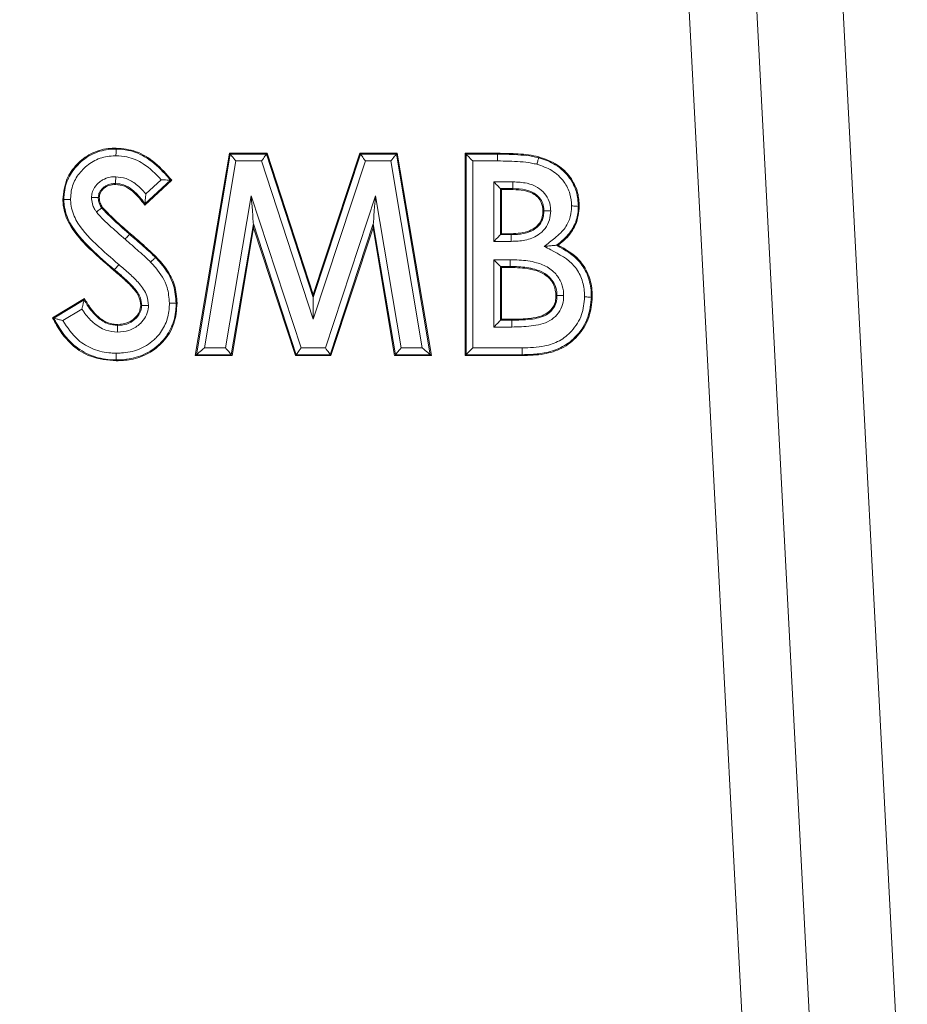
# Model space of a CAD drawing. Header units: millimetres. Extents: x 0 to 8410, y 0 to 5940.
# Tile 94 of 256: x 3575 to 3602, y 1421 to 1450. Entities that reach past the tile are written whole.
import ezdxf

# ---------------------------------------------------------------- set-up
doc = ezdxf.new("R2010")
doc.units = ezdxf.units.MM
doc.header["$LTSCALE"] = 10
doc.styles.add('SLDTEXTSTYLE0', font='TXT', dxfattribs={"width": 0.605})
doc.dimstyles.new('SLDDIMSTYLE0', dxfattribs={"dimtxt": 50, "dimasz": 50, "dimexe": 0, "dimexo": 0.0625, "dimgap": 12.5, "dimtad": 1, "dimtoh": 1, "dimdec": 1, "dimrnd": 1e-09, "dimzin": 12, "dimdsep": 46, "dimtxsty": 'SLDTEXTSTYLE0', "dimsah": 1, "dimcen": 0.09, "dimadec": 0, "dimazin": 0, "dimtfac": 1, "dimtofl": 0, "dimtmove": 0, "dimatfit": 3, "dimfxl": 1, "dimfrac": 2, "dimtolj": 1, "dimtzin": 12, "dimarcsym": 0})
doc.dimstyles.new('SLDDIMSTYLE2', dxfattribs={"dimtxt": 50, "dimasz": 50, "dimexe": 0, "dimexo": 0.0625, "dimgap": 12.5, "dimtad": 1, "dimtoh": 1, "dimdec": 1, "dimrnd": 1e-09, "dimzin": 12, "dimdsep": 46, "dimtxsty": 'SLDTEXTSTYLE0', "dimsah": 1, "dimcen": 0.09, "dimadec": 0, "dimazin": 0, "dimtfac": 1, "dimtofl": 0, "dimtmove": 0, "dimatfit": 3, "dimfxl": 1, "dimfrac": 2, "dimtolj": 1, "dimtzin": 12, "dimarcsym": 0})

# ---------------------------------------------------------------- blocks, each defined once
blk = doc.blocks.new('*D23')
at = {"color": 7, "linetype": 'Continuous', "lineweight": 0}
for p, q in [((3671.804, 2078.392), (3671.804, 1024.658)), ((3434.804, 1247.598), (3434.804, 1024.658)), ((3434.804, 1039.658), (3671.804, 1039.658)), ((3671.804, 1039.658), (4144.452, 1039.658))]:
    blk.add_line(p, q, dxfattribs=at)
for points in [[(3434.804, 1039.658), (3484.804, 1032.158), (3484.804, 1047.158)], [(3671.804, 1039.658), (3621.804, 1047.158), (3621.804, 1032.158)]]:
    blk.add_solid(points, dxfattribs=at)
at = {"color": 7, "linetype": 'Continuous', "lineweight": 0, "char_height": 50, "attachment_point": 1, "style": 'SLDTEXTSTYLE0'}
for s, insert in [(' (2x M8)', (3876.765, 1104.111)), ('237', (3762.189, 1104.111))]:
    blk.add_mtext(s, dxfattribs=dict(at, insert=insert))
blk = doc.blocks.new('*D24')
at = {"color": 7, "linetype": 'Continuous', "lineweight": 0}
for p, q in [((3691.804, 2378.392), (3691.804, 1122.077)), ((3671.804, 2078.392), (3671.804, 1122.077)), ((3671.804, 1137.077), (3571.804, 1137.077)), ((3671.804, 1137.077), (3691.804, 1137.077)), ((3691.804, 1137.077), (4112.049, 1137.077))]:
    blk.add_line(p, q, dxfattribs=at)
for points in [[(3671.804, 1137.077), (3621.804, 1144.577), (3621.804, 1129.577)], [(3691.804, 1137.077), (3741.804, 1129.577), (3741.804, 1144.577)]]:
    blk.add_solid(points, dxfattribs=at)
at = {"color": 7, "linetype": 'Continuous', "lineweight": 0, "char_height": 50, "attachment_point": 1, "style": 'SLDTEXTSTYLE0'}
for s, insert in [(' (2x M8)', (3844.362, 1201.53)), ('20', (3767.978, 1201.53))]:
    blk.add_mtext(s, dxfattribs=dict(at, insert=insert))
blk = doc.blocks.new('*D25')
at = {"color": 7, "linetype": 'Continuous', "lineweight": 0}
for p, q in [((3699.804, 2693.392), (3699.804, 1221.932)), ((3671.804, 2078.392), (3671.804, 1221.932)), ((3671.804, 1236.932), (3571.804, 1236.932)), ((3671.804, 1236.932), (3699.804, 1236.932)), ((3699.804, 1236.932), (4112.049, 1236.932))]:
    blk.add_line(p, q, dxfattribs=at)
for points in [[(3671.804, 1236.932), (3621.804, 1244.432), (3621.804, 1229.432)], [(3699.804, 1236.932), (3749.804, 1229.432), (3749.804, 1244.432)]]:
    blk.add_solid(points, dxfattribs=at)
at = {"color": 7, "linetype": 'Continuous', "lineweight": 0, "char_height": 50, "attachment_point": 1, "style": 'SLDTEXTSTYLE0'}
for s, insert in [(' (2x M8)', (3844.362, 1301.385)), ('28', (3767.978, 1301.385))]:
    blk.add_mtext(s, dxfattribs=dict(at, insert=insert))

msp = doc.modelspace()

# ---------------------------------------------------------------- linework, layer by layer
at = {"color": 8, "linetype": 'Continuous', "lineweight": 0}
for p, q in [((3601.450216, 1416.327652), (3595.505382, 1529.761672)), ((3596.815642, 1417.767309), (3591.039281, 1527.986884)), ((3593.035321, 1528.09149), (3598.811682, 1417.871919)), ((3580.49136, 1440.303713), (3581.495072, 1446.247354)), ((3581.495072, 1446.247354), (3582.568612, 1446.247354)), ((3582.568612, 1446.247354), (3583.957936, 1442.000084)), ((3583.957936, 1442.000084), (3585.357021, 1446.247354)), ((3585.357021, 1446.247354), (3586.419787, 1446.247354)), ((3586.419787, 1446.247354), (3587.424676, 1440.303713)), ((3588.486205, 1446.247354), (3589.419569, 1446.247354)), ((3588.486205, 1440.303713), (3588.486205, 1446.247354)), ((3581.664022, 1446.047478), (3580.727826, 1440.503594)), ((3582.423683, 1446.047478), (3581.664022, 1446.047478)), ((3583.957266, 1441.359215), (3582.423683, 1446.047478)), ((3585.501622, 1446.047478), (3583.957266, 1441.359215)), ((3586.250867, 1446.047478), (3585.501622, 1446.047478)), ((3587.18818, 1440.503594), (3586.250867, 1446.047478)), ((3588.68609, 1446.047478), (3588.68609, 1440.503594)), ((3589.419569, 1446.047478), (3588.68609, 1446.047478)), ((3578.991454, 1445.07457), (3579.448353, 1445.492596)), ((3589.306887, 1445.426669), (3589.874547, 1445.426669)), ((3589.306887, 1443.66286), (3589.306887, 1445.426669)), ((3581.356566, 1440.503594), (3582.117807, 1445.015222)), ((3582.117807, 1445.015222), (3583.594497, 1440.503594)), ((3584.31464, 1440.503594), (3585.798617, 1445.011284)), ((3585.798617, 1445.011284), (3586.560633, 1440.503594)), ((3589.872818, 1445.226792), (3589.506771, 1445.226792)), ((3589.506771, 1445.226792), (3589.506771, 1443.862736)), ((3582.180019, 1444.18259), (3581.525545, 1440.303713)), ((3583.449613, 1440.303713), (3582.180019, 1444.18259)), ((3585.736077, 1444.182102), (3584.459271, 1440.303713)), ((3586.391698, 1440.303713), (3585.736077, 1444.182102)), ((3589.506771, 1443.862736), (3589.821126, 1443.862736)), ((3589.821126, 1443.662852), (3589.306887, 1443.66286)), ((3589.306887, 1443.118979), (3589.79332, 1443.118979)), ((3589.306887, 1441.124398), (3589.306887, 1443.118979)), ((3589.506771, 1442.919098), (3589.506771, 1441.324275)), ((3589.792307, 1442.919098), (3589.506771, 1442.919098)), ((3578.065153, 1442.823507), (3578.046973, 1442.801975)), ((3577.09695, 1441.655379), (3576.531481, 1441.315953)), ((3589.506771, 1441.324275), (3589.845132, 1441.324275)), ((3589.845132, 1441.124395), (3589.306887, 1441.124398)), ((3581.525545, 1440.303713), (3580.49136, 1440.303713)), ((3580.727826, 1440.503594), (3581.356566, 1440.503594)), ((3584.459271, 1440.303713), (3583.449613, 1440.303713)), ((3583.594497, 1440.503594), (3584.31464, 1440.503594)), ((3587.424676, 1440.303713), (3586.391698, 1440.303713)), ((3586.560633, 1440.503594), (3587.18818, 1440.503594)), ((3588.68609, 1440.503594), (3590.144138, 1440.503594))]:
    msp.add_line(p, q, dxfattribs=at)
at = {"color": 7, "linetype": 'Continuous', "lineweight": 0}
for p, q in [((3580.458026, 1440.275535), (3581.471245, 1446.275532)), ((3581.471245, 1446.275532), (3582.589041, 1446.275532)), ((3581.495072, 1446.247354), (3581.471245, 1446.275532)), ((3582.568612, 1446.247354), (3582.589041, 1446.275532)), ((3582.589041, 1446.275532), (3583.958026, 1442.090437)), ((3583.958026, 1442.090437), (3585.336636, 1446.275532)), ((3585.357021, 1446.247354), (3585.336636, 1446.275532)), ((3585.336636, 1446.275532), (3586.443599, 1446.275532)), ((3586.419787, 1446.247354), (3586.443599, 1446.275532)), ((3586.443599, 1446.275532), (3587.458025, 1440.275535)), ((3588.458027, 1446.275532), (3589.419569, 1446.275532)), ((3588.486205, 1446.247354), (3588.458027, 1446.275532)), ((3588.458027, 1440.275535), (3588.458027, 1446.275532)), ((3589.419569, 1446.247354), (3589.419569, 1446.275532)), ((3589.419569, 1446.047478), (3589.419569, 1446.247354)), ((3579.765718, 1445.47385), (3578.960429, 1444.737073)), ((3579.726766, 1445.476406), (3578.96493, 1444.779378)), ((3589.506771, 1445.226792), (3589.534949, 1445.198611)), ((3589.872699, 1445.198611), (3589.534949, 1445.198611)), ((3589.534949, 1445.198611), (3589.534949, 1443.890918)), ((3582.180019, 1444.18259), (3582.188796, 1444.065199)), ((3585.736077, 1444.182102), (3585.727255, 1444.065199)), ((3582.188796, 1444.065199), (3581.549372, 1440.275535)), ((3583.429183, 1440.275535), (3582.188796, 1444.065199)), ((3585.727255, 1444.065199), (3584.479656, 1440.275535)), ((3586.367886, 1440.275535), (3585.727255, 1444.065199)), ((3589.506771, 1443.862736), (3589.534949, 1443.890918)), ((3589.534949, 1443.890918), (3589.821007, 1443.890918)), ((3589.821126, 1443.662852), (3589.821126, 1443.862736)), ((3589.506771, 1442.919098), (3589.534949, 1442.89092)), ((3589.792158, 1442.89092), (3589.534949, 1442.89092)), ((3589.534949, 1442.89092), (3589.534949, 1441.352457)), ((3583.957936, 1442.000084), (3583.958026, 1442.090437)), ((3576.227258, 1441.399332), (3577.174376, 1441.967841)), ((3576.264541, 1441.388842), (3577.164303, 1441.928923)), ((3579.891379, 1441.829529), (3579.919572, 1441.829622)), ((3589.506771, 1441.324275), (3589.534949, 1441.352457)), ((3589.534949, 1441.352457), (3589.845042, 1441.352457)), ((3589.845132, 1441.124395), (3589.845132, 1441.324275)), ((3580.49136, 1440.303713), (3580.458026, 1440.275535)), ((3581.525545, 1440.303713), (3581.549372, 1440.275535)), ((3583.449613, 1440.303713), (3583.429183, 1440.275535)), ((3584.459271, 1440.303713), (3584.479656, 1440.275535)), ((3586.391698, 1440.303713), (3586.367886, 1440.275535)), ((3587.424676, 1440.303713), (3587.458025, 1440.275535)), ((3588.486205, 1440.303713), (3588.458027, 1440.275535)), ((3590.14536, 1440.303713), (3588.486205, 1440.303713)), ((3581.549372, 1440.275535), (3580.458026, 1440.275535)), ((3584.479656, 1440.275535), (3583.429183, 1440.275535)), ((3587.458025, 1440.275535), (3586.367886, 1440.275535)), ((3590.145524, 1440.275535), (3588.458027, 1440.275535))]:
    msp.add_line(p, q, dxfattribs=at)
at = {"color": 7, "linetype": 'Continuous', "lineweight": 0, "flags": 128}
for points in [[(3581.495072, 1446.247354), (3581.499304, 1446.242348), (3581.509586, 1446.230181), (3581.525545, 1446.211308), (3581.546586, 1446.186409), (3581.571947, 1446.156405), (3581.600692, 1446.122393), (3581.631761, 1446.08564), (3581.664022, 1446.047478)], [(3582.423683, 1446.047478), (3582.451354, 1446.08564), (3582.478012, 1446.122393), (3582.502659, 1446.156405), (3582.524415, 1446.186409), (3582.542475, 1446.211308), (3582.556154, 1446.230181), (3582.564976, 1446.242348), (3582.568612, 1446.247354)], [(3585.501622, 1446.047478), (3585.47401, 1446.08564), (3585.447426, 1446.122393), (3585.422825, 1446.156405), (3585.401114, 1446.186409), (3585.383098, 1446.211308), (3585.369449, 1446.230181), (3585.360642, 1446.242348), (3585.357021, 1446.247354)], [(3586.250867, 1446.047478), (3586.283113, 1446.08564), (3586.314182, 1446.122393), (3586.342927, 1446.156405), (3586.368288, 1446.186409), (3586.389329, 1446.211308), (3586.405273, 1446.230181), (3586.415555, 1446.242348), (3586.419787, 1446.247354)], [(3588.68609, 1446.047478), (3588.647928, 1446.08564), (3588.611166, 1446.122393), (3588.577162, 1446.156405), (3588.547151, 1446.186409), (3588.522251, 1446.211308), (3588.503371, 1446.230181), (3588.491212, 1446.242348), (3588.486205, 1446.247354)], [(3590.635877, 1446.141333), (3590.63683, 1446.144939), (3590.639527, 1446.155064), (3590.643119, 1446.168564)], [(3578.097682, 1445.380662), (3578.097578, 1445.367865), (3578.097458, 1445.352458)], [(3579.726766, 1445.476406), (3579.741593, 1445.475437), (3579.765718, 1445.47385)], [(3589.506771, 1445.226792), (3589.501764, 1445.231796), (3589.489605, 1445.243959), (3589.470725, 1445.262838), (3589.445825, 1445.287738), (3589.415814, 1445.317742), (3589.38181, 1445.351746), (3589.345049, 1445.388507), (3589.306887, 1445.426669)], [(3589.874547, 1445.426669), (3589.874204, 1445.388507), (3589.873891, 1445.35175), (3589.873593, 1445.317745), (3589.87334, 1445.287742), (3589.873131, 1445.262846), (3589.872967, 1445.243966), (3589.872863, 1445.231803), (3589.872818, 1445.226792)], [(3577.583652, 1444.959797), (3577.596452, 1444.95963), (3577.611874, 1444.959428)], [(3582.180019, 1444.18259), (3582.178469, 1444.203433), (3582.174684, 1444.254108), (3582.168798, 1444.332753), (3582.16105, 1444.436472), (3582.151722, 1444.561459), (3582.141127, 1444.703121), (3582.129683, 1444.856249), (3582.117807, 1445.015222)], [(3585.798617, 1445.011284), (3585.786681, 1444.852971), (3585.775177, 1444.700476), (3585.764538, 1444.559403), (3585.75515, 1444.434934), (3585.747357, 1444.331642), (3585.741456, 1444.253326), (3585.737641, 1444.202863), (3585.736077, 1444.182102)], [(3589.872818, 1445.226792), (3589.872773, 1445.216071), (3589.872699, 1445.198611)], [(3576.563146, 1444.907997), (3576.552417, 1444.9079), (3576.534953, 1444.907744)], [(3578.96493, 1444.779378), (3578.963231, 1444.763292), (3578.960429, 1444.737073)], [(3591.814454, 1444.710892), (3591.825183, 1444.710791), (3591.842647, 1444.710631)], [(3590.793933, 1444.566295), (3590.783204, 1444.566332), (3590.765725, 1444.566399)], [(3578.376185, 1443.72664), (3578.401368, 1443.755325), (3578.425612, 1443.782956), (3578.448038, 1443.808519), (3578.467827, 1443.831071), (3578.484248, 1443.849784), (3578.49669, 1443.863977), (3578.504722, 1443.873119), (3578.50803, 1443.876885)], [(3578.50803, 1443.876885), (3578.515064, 1443.884965), (3578.526537, 1443.89813)], [(3589.506771, 1443.862736), (3589.501764, 1443.857733), (3589.489605, 1443.84557), (3589.470725, 1443.826691), (3589.445825, 1443.801791), (3589.415814, 1443.771787), (3589.38181, 1443.737783), (3589.345049, 1443.701022), (3589.306887, 1443.66286)], [(3589.821126, 1443.862736), (3589.821081, 1443.873458), (3589.821007, 1443.890918)], [(3591.167982, 1443.549317), (3591.187786, 1443.551243), (3591.220047, 1443.554379)], [(3579.279016, 1443.186332), (3579.286765, 1443.193749), (3579.299371, 1443.205822)], [(3578.065153, 1442.823507), (3578.068386, 1442.827329), (3578.076224, 1442.836624), (3578.088413, 1442.851044), (3578.104477, 1442.87007), (3578.123834, 1442.892991), (3578.145783, 1442.918971), (3578.169491, 1442.947056), (3578.194122, 1442.97621)], [(3589.506771, 1442.919098), (3589.501764, 1442.924101), (3589.489605, 1442.936268), (3589.470725, 1442.955148), (3589.445825, 1442.980044), (3589.415814, 1443.010051), (3589.38181, 1443.044055), (3589.345049, 1443.080817), (3589.306887, 1443.118979)], [(3591.178517, 1442.054574), (3591.167803, 1442.054499), (3591.150339, 1442.05438)], [(3578.870873, 1441.767115), (3578.863214, 1441.767115), (3578.842651, 1441.767119)], [(3583.957266, 1441.359215), (3583.9574, 1441.481572), (3583.957519, 1441.599433), (3583.957638, 1441.708468), (3583.957728, 1441.80467), (3583.957817, 1441.884503), (3583.957877, 1441.945035), (3583.957921, 1441.984039), (3583.957936, 1442.000084)], [(3592.199068, 1442.012724), (3592.202808, 1442.012668), (3592.213284, 1442.012515), (3592.227261, 1442.012314)], [(3576.264541, 1441.388842), (3576.250355, 1441.392832), (3576.227258, 1441.399332)], [(3578.157406, 1441.170402), (3578.157451, 1441.178046), (3578.157555, 1441.19861)], [(3589.506771, 1441.324275), (3589.501764, 1441.319272), (3589.489605, 1441.307109), (3589.470725, 1441.288229), (3589.445825, 1441.263329), (3589.415814, 1441.233326), (3589.38181, 1441.199322), (3589.345049, 1441.16256), (3589.306887, 1441.124398)], [(3589.845132, 1441.324275), (3589.845102, 1441.334997), (3589.845042, 1441.352457)], [(3580.49136, 1440.303713), (3580.497291, 1440.30872), (3580.511685, 1440.320883), (3580.534007, 1440.339763), (3580.563467, 1440.364659), (3580.598961, 1440.394666), (3580.639194, 1440.428671), (3580.682676, 1440.465432), (3580.727826, 1440.503594)], [(3581.525545, 1440.303713), (3581.521313, 1440.30872), (3581.511031, 1440.320883), (3581.495072, 1440.339763), (3581.474032, 1440.364659), (3581.448655, 1440.394666), (3581.419911, 1440.428671), (3581.388842, 1440.465432), (3581.356566, 1440.503594)], [(3583.449613, 1440.303713), (3583.453234, 1440.30872), (3583.462055, 1440.320883), (3583.475735, 1440.339763), (3583.493795, 1440.364659), (3583.515536, 1440.394666), (3583.540197, 1440.428671), (3583.56684, 1440.465432), (3583.594497, 1440.503594)], [(3584.459271, 1440.303713), (3584.45565, 1440.30872), (3584.446843, 1440.320883), (3584.433194, 1440.339763), (3584.415178, 1440.364659), (3584.393467, 1440.394666), (3584.368851, 1440.428671), (3584.342252, 1440.465432), (3584.31464, 1440.503594)], [(3586.560633, 1440.503594), (3586.528372, 1440.465432), (3586.497303, 1440.428671), (3586.468573, 1440.394666), (3586.443211, 1440.364659), (3586.422171, 1440.339763), (3586.406212, 1440.320883), (3586.39593, 1440.30872), (3586.391698, 1440.303713)], [(3587.18818, 1440.503594), (3587.233331, 1440.465432), (3587.276827, 1440.428671), (3587.31706, 1440.394666), (3587.35257, 1440.364659), (3587.382029, 1440.339763), (3587.404366, 1440.320883), (3587.418761, 1440.30872), (3587.424676, 1440.303713)], [(3588.486205, 1440.303713), (3588.491212, 1440.30872), (3588.503371, 1440.320883), (3588.522251, 1440.339763), (3588.547151, 1440.364659), (3588.577162, 1440.394666), (3588.611166, 1440.428671), (3588.647928, 1440.465432), (3588.68609, 1440.503594)]]:
    msp.add_lwpolyline(points, dxfattribs=at)
at = {"color": 7, "linetype": 'Continuous', "lineweight": 0}
for centre, radius, start, end in [((3562.704934, 1465.131196), 25.372682, 306.1963608, 306.2600579), ((3571.735118, 1443.000499), 18.057373, 359.6523059, 359.7417158), ((3599.225938, 1436.239467), 22.783451, 165.4380295, 165.5391259), ((3586.118935, 1440.266202), 4.0266, 0.132806, 0.5337688), ((3596.285227, 1440.145386), 18.167354, 179.9858457, 180.0747367)]:
    msp.add_arc(centre, radius, start, end, dxfattribs=at)
for points, knots in [([(3576.534953, 1444.907744), (3576.556892, 1445.113194), (3576.598094, 1445.499013), (3576.932588, 1445.960636), (3577.353667, 1446.287386), (3577.773697, 1446.417834), (3578.031267, 1446.426691), (3578.109469, 1446.42938)], [0, 0, 0, 0, 0.251141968, 0.471625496, 0.681505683, 0.903300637, 1, 1, 1, 1]), ([(3578.10932, 1446.401187), (3578.10933, 1446.402434), (3578.109371, 1446.407178), (3578.109391, 1446.416561), (3578.10944, 1446.424718), (3578.109469, 1446.42938)], [0, 0, 0, 0, 0.132548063, 0.504339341, 1, 1, 1, 1]), ([(3578.109469, 1446.42938), (3578.312921, 1446.408726), (3578.733959, 1446.365984), (3579.305923, 1445.99715), (3579.60714, 1445.65433), (3579.765718, 1445.47385)], [0, 0, 0, 0, 0.306894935, 0.635108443, 1, 1, 1, 1]), ([(3578.10932, 1446.401187), (3578.109309, 1446.398193), (3578.109287, 1446.392205), (3578.109094, 1446.355655), (3578.108825, 1446.303381), (3578.108555, 1446.252085), (3578.108378, 1446.217422), (3578.108312, 1446.204965), (3578.108292, 1446.201213)], [0, 0, 0, 0, 0.219408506, 0.43882732, 0.658314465, 0.877867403, 0.963213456, 1, 1, 1, 1]), ([(3589.419569, 1446.275532), (3589.623556, 1446.272513), (3589.930268, 1446.267972), (3590.339924, 1446.233804), (3590.541792, 1446.190367), (3590.643119, 1446.168564)], [0, 0, 0, 0, 0.497237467, 0.747639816, 1, 1, 1, 1]), ([(3590.584423, 1445.948176), (3590.586235, 1445.954983), (3590.589434, 1445.967), (3590.598294, 1446.000295), (3590.610695, 1446.046798), (3590.624158, 1446.097338), (3590.633554, 1446.132651), (3590.635102, 1446.138439), (3590.635877, 1446.141333)], [0, 0, 0, 0, 0.069025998, 0.121861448, 0.341403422, 0.560899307, 0.780454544, 1, 1, 1, 1]), ([(3590.643119, 1446.168564), (3590.836382, 1446.100895), (3591.193208, 1445.975954), (3591.591735, 1445.584267), (3591.8137, 1445.14883), (3591.833877, 1444.843393), (3591.842647, 1444.710631)], [0, 0, 0, 0, 0.298628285, 0.55136542, 0.804996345, 1, 1, 1, 1]), ([(3578.099336, 1445.580721), (3578.099312, 1445.577514), (3578.099216, 1445.565026), (3578.098901, 1445.53029), (3578.098486, 1445.478454), (3578.098064, 1445.42619), (3578.097765, 1445.389639), (3578.09771, 1445.383655), (3578.097682, 1445.380662)], [0, 0, 0, 0, 0.031440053, 0.122409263, 0.34198962, 0.561385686, 0.780647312, 1, 1, 1, 1]), ([(3578.097458, 1445.352458), (3578.030321, 1445.347731), (3577.909647, 1445.339235), (3577.757292, 1445.249589), (3577.662078, 1445.14606), (3577.617421, 1445.042316), (3577.613556, 1444.984555), (3577.611874, 1444.959428)], [0, 0, 0, 0, 0.288774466, 0.519055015, 0.749326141, 0.890956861, 1, 1, 1, 1]), ([(3578.960429, 1444.737073), (3578.906355, 1444.811803), (3578.798083, 1444.96143), (3578.601656, 1445.15693), (3578.369618, 1445.316568), (3578.186922, 1445.34066), (3578.097458, 1445.352458)], [0, 0, 0, 0, 0.251351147, 0.503267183, 0.756756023, 1, 1, 1, 1]), ([(3579.726766, 1445.476406), (3579.723789, 1445.476599), (3579.717851, 1445.476984), (3579.681705, 1445.479324), (3579.61875, 1445.483309), (3579.536133, 1445.488202), (3579.475092, 1445.49133), (3579.449297, 1445.492551), (3579.448353, 1445.492596)], [0, 0, 0, 0, 0.148249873, 0.295717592, 0.505255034, 0.790958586, 0.99235211, 1, 1, 1, 1]), ([(3577.383484, 1444.962416), (3577.386316, 1444.96238), (3577.398844, 1444.962222), (3577.433646, 1444.961756), (3577.48588, 1444.961082), (3577.538135, 1444.960391), (3577.574672, 1444.959917), (3577.580658, 1444.959837), (3577.583652, 1444.959797)], [0, 0, 0, 0, 0.027754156, 0.122774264, 0.342406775, 0.561712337, 0.780802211, 1, 1, 1, 1]), ([(3577.611874, 1444.959428), (3577.613361, 1444.930359), (3577.616156, 1444.875732), (3577.646117, 1444.776142), (3577.685714, 1444.713306), (3577.711638, 1444.672168)], [0, 0, 0, 0, 0.281994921, 0.529919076, 1, 1, 1, 1]), ([(3578.991454, 1445.07457), (3578.991394, 1445.073628), (3578.989647, 1445.045951), (3578.984364, 1444.979619), (3578.976367, 1444.891113), (3578.969683, 1444.824943), (3578.965886, 1444.78842), (3578.965249, 1444.782399), (3578.96493, 1444.779378)], [0, 0, 0, 0, 0.007353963, 0.216239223, 0.519018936, 0.726656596, 0.862879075, 1, 1, 1, 1]), ([(3590.765725, 1444.566399), (3590.756903, 1444.653496), (3590.741799, 1444.802613), (3590.617153, 1444.97778), (3590.442957, 1445.104963), (3590.187134, 1445.18765), (3589.984252, 1445.194722), (3589.872699, 1445.198611)], [0, 0, 0, 0, 0.209264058, 0.358278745, 0.50697776, 0.72891583, 1, 1, 1, 1]), ([(3578.046973, 1442.801975), (3577.763692, 1443.045012), (3577.278743, 1443.461066), (3576.728196, 1444.095108), (3576.548191, 1444.596586), (3576.537516, 1444.847489), (3576.534953, 1444.907744)], [0, 0, 0, 0, 0.419543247, 0.718213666, 0.93232874, 1, 1, 1, 1]), ([(3576.563146, 1444.907997), (3576.566139, 1444.908023), (3576.572126, 1444.908075), (3576.608677, 1444.908402), (3576.66094, 1444.90887), (3576.712391, 1444.909328), (3576.747072, 1444.90964), (3576.759536, 1444.909747), (3576.763134, 1444.909778)], [0, 0, 0, 0, 0.219393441, 0.438798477, 0.658236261, 0.877801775, 0.964727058, 1, 1, 1, 1]), ([(3577.711638, 1444.672168), (3577.778954, 1444.597627), (3577.913381, 1444.448775), (3578.189744, 1444.194954), (3578.395673, 1444.013464), (3578.526537, 1443.89813)], [0, 0, 0, 0, 0.267740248, 0.534661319, 1, 1, 1, 1]), ([(3591.842647, 1444.710631), (3591.822515, 1444.520214), (3591.783953, 1444.15549), (3591.498651, 1443.778099), (3591.292298, 1443.612397), (3591.220047, 1443.554379)], [0, 0, 0, 0, 0.415182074, 0.795236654, 1, 1, 1, 1]), ([(3591.61451, 1444.712747), (3591.618541, 1444.71271), (3591.630994, 1444.712595), (3591.665627, 1444.712276), (3591.71664, 1444.711801), (3591.768931, 1444.711314), (3591.805477, 1444.710976), (3591.811462, 1444.71092), (3591.814454, 1444.710892)], [0, 0, 0, 0, 0.039518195, 0.122078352, 0.341622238, 0.561059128, 0.780487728, 1, 1, 1, 1]), ([(3577.527578, 1444.537234), (3577.530366, 1444.539277), (3577.540425, 1444.54665), (3577.568405, 1444.567173), (3577.609998, 1444.597661), (3577.652183, 1444.628584), (3577.681652, 1444.650183), (3577.686473, 1444.653725), (3577.688884, 1444.655497)], [0, 0, 0, 0, 0.033884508, 0.122255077, 0.34183681, 0.561233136, 0.780621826, 1, 1, 1, 1]), ([(3589.821007, 1443.890918), (3590.010386, 1443.899639), (3590.271052, 1443.911642), (3590.557872, 1444.077833), (3590.696977, 1444.237004), (3590.75815, 1444.412092), (3590.763585, 1444.522805), (3590.765725, 1444.566399)], [0, 0, 0, 0, 0.425348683, 0.58545776, 0.746204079, 0.900066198, 1, 1, 1, 1]), ([(3590.994041, 1444.565542), (3590.99099, 1444.565553), (3590.978488, 1444.565599), (3590.943722, 1444.565728), (3590.891731, 1444.565927), (3590.839455, 1444.566122), (3590.802917, 1444.56626), (3590.796928, 1444.566283), (3590.793933, 1444.566295)], [0, 0, 0, 0, 0.029901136, 0.122539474, 0.342152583, 0.561526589, 0.780761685, 1, 1, 1, 1]), ([(3578.526537, 1443.89813), (3578.592077, 1443.841416), (3578.723152, 1443.72799), (3578.984616, 1443.501488), (3579.173583, 1443.323981), (3579.299371, 1443.205822)], [0, 0, 0, 0, 0.250574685, 0.501138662, 1, 1, 1, 1]), ([(3591.167982, 1443.549317), (3591.16564, 1443.549091), (3591.160351, 1443.548581), (3591.126838, 1443.545314), (3591.055517, 1443.538393), (3590.941461, 1443.527263), (3590.847674, 1443.51824), (3590.799685, 1443.513513), (3590.798702, 1443.513416)], [0, 0, 0, 0, 0.088358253, 0.199537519, 0.372747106, 0.678736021, 0.993416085, 1, 1, 1, 1]), ([(3591.220047, 1443.554379), (3591.441119, 1443.42631), (3591.807367, 1443.21414), (3592.123374, 1442.708128), (3592.218449, 1442.314993), (3592.225248, 1442.081454), (3592.227261, 1442.012314)], [0, 0, 0, 0, 0.386623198, 0.640516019, 0.893574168, 1, 1, 1, 1]), ([(3579.299371, 1443.205822), (3579.410814, 1443.081025), (3579.634558, 1442.830469), (3579.878714, 1442.361692), (3579.905654, 1442.010866), (3579.919572, 1441.829622)], [0, 0, 0, 0, 0.324179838, 0.650856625, 1, 1, 1, 1]), ([(3579.134624, 1443.048071), (3579.138194, 1443.051489), (3579.147178, 1443.060091), (3579.172137, 1443.084011), (3579.208359, 1443.118685), (3579.246105, 1443.154841), (3579.272539, 1443.180125), (3579.276857, 1443.184263), (3579.279016, 1443.186332)], [0, 0, 0, 0, 0.048451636, 0.121927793, 0.341472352, 0.560995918, 0.780469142, 1, 1, 1, 1]), ([(3589.79332, 1443.118979), (3589.793276, 1443.109607), (3589.793217, 1443.097172), (3589.793048, 1443.062831), (3589.792802, 1443.01692), (3589.792527, 1442.964629), (3589.792364, 1442.928083), (3589.792326, 1442.922093), (3589.792307, 1442.919098)], [0, 0, 0, 0, 0.091796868, 0.121813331, 0.341372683, 0.560868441, 0.780441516, 1, 1, 1, 1]), ([(3578.842651, 1441.767119), (3578.830177, 1441.854626), (3578.805249, 1442.029502), (3578.617771, 1442.286412), (3578.358369, 1442.534237), (3578.151069, 1442.712473), (3578.046973, 1442.801975)], [0, 0, 0, 0, 0.194755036, 0.389201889, 0.693286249, 1, 1, 1, 1]), ([(3591.150339, 1442.05438), (3591.140309, 1442.159773), (3591.122942, 1442.342264), (3590.963855, 1442.574761), (3590.720082, 1442.757917), (3590.310646, 1442.874966), (3589.986261, 1442.884948), (3589.792158, 1442.89092)], [0, 0, 0, 0, 0.173957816, 0.301214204, 0.457886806, 0.67561377, 1, 1, 1, 1]), ([(3589.845042, 1441.352457), (3590.023289, 1441.356475), (3590.324027, 1441.363255), (3590.692285, 1441.429211), (3590.928119, 1441.549878), (3591.069228, 1441.702987), (3591.141389, 1441.881602), (3591.147553, 1442.000594), (3591.150339, 1442.05438)], [0, 0, 0, 0, 0.319547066, 0.539140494, 0.663159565, 0.787372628, 0.903888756, 1, 1, 1, 1]), ([(3591.378446, 1442.055941), (3591.373903, 1442.05591), (3591.361459, 1442.055825), (3591.326861, 1442.055589), (3591.276333, 1442.055241), (3591.224067, 1442.054883), (3591.18749, 1442.054636), (3591.181508, 1442.054594), (3591.178517, 1442.054574)], [0, 0, 0, 0, 0.044541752, 0.121979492, 0.341524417, 0.561025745, 0.780483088, 1, 1, 1, 1]), ([(3577.164303, 1441.928923), (3577.163551, 1441.926016), (3577.16205, 1441.92022), (3577.152955, 1441.884887), (3577.137158, 1441.822666), (3577.116969, 1441.741302), (3577.102929, 1441.681103), (3577.097163, 1441.656298), (3577.09695, 1441.655379)], [0, 0, 0, 0, 0.145666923, 0.29046367, 0.50193718, 0.794880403, 0.992401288, 1, 1, 1, 1]), ([(3577.174376, 1441.967841), (3577.232276, 1441.870294), (3577.380327, 1441.620863), (3577.660887, 1441.333472), (3577.967319, 1441.208414), (3578.112495, 1441.200932), (3578.157555, 1441.19861)], [0, 0, 0, 0, 0.260800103, 0.666870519, 0.896602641, 1, 1, 1, 1]), ([(3579.919572, 1441.829622), (3579.903339, 1441.62584), (3579.870051, 1441.207953), (3579.542613, 1440.684658), (3579.085457, 1440.318129), (3578.592951, 1440.144065), (3578.261896, 1440.128471), (3578.117888, 1440.121688)], [0, 0, 0, 0, 0.2185367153, 0.4481438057, 0.6424398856, 0.8444616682, 1, 1, 1, 1]), ([(3578.157555, 1441.19861), (3578.26871, 1441.209749), (3578.457954, 1441.228712), (3578.67631, 1441.385143), (3578.819048, 1441.560804), (3578.835298, 1441.702849), (3578.842651, 1441.767119)], [0, 0, 0, 0, 0.334703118, 0.569842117, 0.805367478, 1, 1, 1, 1]), ([(3578.870873, 1441.767115), (3578.873867, 1441.767114), (3578.879853, 1441.767113), (3578.916389, 1441.767104), (3578.968645, 1441.767096), (3579.020943, 1441.767076), (3579.055766, 1441.767078), (3579.068308, 1441.767072), (3579.071085, 1441.767071)], [0, 0, 0, 0, 0.21917554, 0.438239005, 0.657511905, 0.877106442, 0.972786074, 1, 1, 1, 1]), ([(3579.691466, 1441.828873), (3579.696064, 1441.82889), (3579.708501, 1441.828934), (3579.743097, 1441.82904), (3579.793563, 1441.829208), (3579.845848, 1441.829382), (3579.882404, 1441.829499), (3579.888387, 1441.829519), (3579.891379, 1441.829529)], [0, 0, 0, 0, 0.0450819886, 0.1219300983, 0.341482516, 0.5610300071, 0.7804722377, 1, 1, 1, 1]), ([(3592.227261, 1442.012314), (3592.207439, 1441.809169), (3592.166385, 1441.388428), (3591.825911, 1440.849953), (3591.35031, 1440.469507), (3590.765117, 1440.295555), (3590.363326, 1440.282573), (3590.145524, 1440.275535)], [0, 0, 0, 0, 0.198505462, 0.411133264, 0.605352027, 0.786069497, 1, 1, 1, 1]), ([(3592.199068, 1442.012724), (3592.196076, 1442.012767), (3592.190092, 1442.012854), (3592.153545, 1442.013387), (3592.101268, 1442.014142), (3592.0503, 1442.014887), (3592.015673, 1442.015387), (3592.00322, 1442.01557), (3591.999139, 1442.015629)], [0, 0, 0, 0, 0.219513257, 0.438945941, 0.658353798, 0.87791022, 0.959992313, 1, 1, 1, 1]), ([(3578.117888, 1440.121688), (3577.857914, 1440.144708), (3577.393397, 1440.185839), (3576.765075, 1440.580371), (3576.426151, 1441.021565), (3576.265896, 1441.325947), (3576.227258, 1441.399332)], [0, 0, 0, 0, 0.320066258, 0.571887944, 0.8967835, 1, 1, 1, 1]), ([(3576.264541, 1441.388842), (3576.267411, 1441.388037), (3576.273134, 1441.386431), (3576.307981, 1441.376654), (3576.368478, 1441.359795), (3576.447553, 1441.338109), (3576.505944, 1441.322613), (3576.530567, 1441.316191), (3576.531481, 1441.315953)], [0, 0, 0, 0, 0.14961298, 0.298453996, 0.508600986, 0.793001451, 0.992316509, 1, 1, 1, 1]), ([(3578.157406, 1441.170402), (3578.157395, 1441.167409), (3578.157374, 1441.161423), (3578.157176, 1441.124889), (3578.156927, 1441.072592), (3578.156663, 1441.020697), (3578.156497, 1440.985948), (3578.156437, 1440.973453), (3578.156422, 1440.97032)], [0, 0, 0, 0, 0.219343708, 0.438589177, 0.657921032, 0.877533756, 0.969294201, 1, 1, 1, 1]), ([(3578.117739, 1440.349784), (3578.117744, 1440.344863), (3578.117758, 1440.332425), (3578.117778, 1440.29785), (3578.117791, 1440.247688), (3578.117853, 1440.195414), (3578.117856, 1440.158848), (3578.117867, 1440.152865), (3578.117873, 1440.149874)], [0, 0, 0, 0, 0.0482411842, 0.1219371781, 0.3414803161, 0.561011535, 0.7804691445, 1, 1, 1, 1]), ([(3590.14536, 1440.303713), (3590.145339, 1440.306708), (3590.145297, 1440.312698), (3590.145076, 1440.349245), (3590.144773, 1440.401536), (3590.144451, 1440.448207), (3590.144282, 1440.482582), (3590.144197, 1440.495018), (3590.144138, 1440.503594)], [0, 0, 0, 0, 0.219554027, 0.43912299, 0.658614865, 0.878170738, 0.915979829, 1, 1, 1, 1])]:
    msp.add_open_spline(points, degree=3, knots=knots, dxfattribs=at)
at = {"color": 8, "linetype": 'Continuous', "lineweight": 0}
for points, knots in [([(3576.563146, 1444.907997), (3576.564637, 1444.959899), (3576.570873, 1445.176903), (3576.674004, 1445.552117), (3576.894848, 1445.853845), (3577.165362, 1446.112178), (3577.496671, 1446.323522), (3577.873964, 1446.395569), (3578.077259, 1446.400421), (3578.10932, 1446.401187)], [0, 0, 0, 0, 0.06532314, 0.273120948, 0.477062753, 0.526816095, 0.744033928, 0.959632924, 1, 1, 1, 1]), ([(3578.108292, 1446.201213), (3578.079589, 1446.200518), (3577.901797, 1446.196215), (3577.572887, 1446.134456), (3577.284937, 1445.949983), (3577.049971, 1445.7255), (3576.85829, 1445.465279), (3576.769775, 1445.141287), (3576.764427, 1444.954838), (3576.763134, 1444.909778)], [0, 0, 0, 0, 0.041650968, 0.258000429, 0.475057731, 0.525473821, 0.729548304, 0.934638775, 1, 1, 1, 1]), ([(3579.448353, 1445.492596), (3579.281639, 1445.665439), (3578.992828, 1445.964868), (3578.49871, 1446.17654), (3578.216175, 1446.194395), (3578.108292, 1446.201213)], [0, 0, 0, 0, 0.457715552, 0.792935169, 1, 1, 1, 1]), ([(3578.10932, 1446.401187), (3578.231482, 1446.393396), (3578.551461, 1446.372989), (3579.079781, 1446.14437), (3579.453973, 1445.789405), (3579.666899, 1445.547505), (3579.720212, 1445.48419), (3579.726766, 1445.476406)], [0, 0, 0, 0, 0.189999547, 0.497666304, 0.871090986, 0.984150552, 1, 1, 1, 1]), ([(3589.419569, 1446.247354), (3589.419589, 1446.247354), (3589.534128, 1446.247354), (3589.763616, 1446.244218), (3590.110665, 1446.226157), (3590.403527, 1446.196981), (3590.577252, 1446.155373), (3590.635877, 1446.141333)], [0, 0, 0, 0, 0.000048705, 0.280780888, 0.562367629, 0.852316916, 1, 1, 1, 1]), ([(3590.635877, 1446.141333), (3590.646805, 1446.138333), (3590.819625, 1446.090903), (3591.169106, 1445.948828), (3591.553783, 1445.591266), (3591.783217, 1445.148267), (3591.804339, 1444.852523), (3591.814454, 1444.710892)], [0, 0, 0, 0, 0.017038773, 0.269459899, 0.55796718, 0.788312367, 1, 1, 1, 1]), ([(3590.584423, 1445.948176), (3590.53152, 1445.960858), (3590.369509, 1445.999695), (3590.091412, 1446.026863), (3589.755789, 1446.044863), (3589.531644, 1446.046606), (3589.419569, 1446.047478)], [0, 0, 0, 0, 0.139191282, 0.426259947, 0.713125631, 1, 1, 1, 1]), ([(3591.61451, 1444.712747), (3591.605896, 1444.83523), (3591.588076, 1445.088591), (3591.390019, 1445.468004), (3591.048868, 1445.791632), (3590.737073, 1445.896724), (3590.584423, 1445.948176)], [0, 0, 0, 0, 0.2106430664, 0.4357229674, 0.7237383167, 1, 1, 1, 1]), ([(3577.383484, 1444.962416), (3577.387308, 1445.009966), (3577.395856, 1445.116251), (3577.474675, 1445.279583), (3577.589577, 1445.404278), (3577.744415, 1445.510257), (3577.909119, 1445.572403), (3578.043684, 1445.578287), (3578.099336, 1445.580721)], [0, 0, 0, 0, 0.135925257, 0.303825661, 0.508199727, 0.614903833, 0.840735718, 1, 1, 1, 1]), ([(3578.099336, 1445.580721), (3578.203283, 1445.568783), (3578.424027, 1445.543431), (3578.73394, 1445.354806), (3578.902128, 1445.171777), (3578.991454, 1445.07457)], [0, 0, 0, 0, 0.294437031, 0.62527449, 1, 1, 1, 1]), ([(3578.097682, 1445.380662), (3578.054837, 1445.378944), (3577.955517, 1445.374962), (3577.834713, 1445.329618), (3577.723684, 1445.25358), (3577.644721, 1445.168426), (3577.591004, 1445.059284), (3577.585975, 1444.991243), (3577.583652, 1444.959797)], [0, 0, 0, 0, 0.174636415, 0.404830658, 0.513856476, 0.723325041, 0.872129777, 1, 1, 1, 1]), ([(3578.96493, 1444.779378), (3578.937643, 1444.817136), (3578.827801, 1444.969137), (3578.632504, 1445.177014), (3578.356236, 1445.351133), (3578.178647, 1445.371415), (3578.097682, 1445.380662)], [0, 0, 0, 0, 0.127827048, 0.514576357, 0.778690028, 1, 1, 1, 1]), ([(3589.874547, 1445.426662), (3590.015047, 1445.421006), (3590.268412, 1445.410807), (3590.595756, 1445.287297), (3590.825242, 1445.096774), (3590.960115, 1444.863854), (3590.988507, 1444.685783), (3590.992966, 1444.589654), (3590.993622, 1444.574935), (3590.994041, 1444.565542)], [0, 0, 0, 0, 0.264241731, 0.476510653, 0.647129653, 0.818234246, 0.972178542, 0.982247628, 1, 1, 1, 1]), ([(3577.527578, 1444.537234), (3577.51181, 1444.560467), (3577.470354, 1444.62155), (3577.40983, 1444.749286), (3577.386767, 1444.872925), (3577.383906, 1444.950915), (3577.383484, 1444.962416)], [0, 0, 0, 0, 0.1848224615, 0.485918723, 0.9241873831, 1, 1, 1, 1]), ([(3577.583652, 1444.959797), (3577.583932, 1444.952518), (3577.586023, 1444.89825), (3577.602045, 1444.811137), (3577.645963, 1444.718674), (3577.676657, 1444.673495), (3577.688884, 1444.655497)], [0, 0, 0, 0, 0.06690017, 0.498762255, 0.800324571, 1, 1, 1, 1]), ([(3590.793933, 1444.566295), (3590.793674, 1444.572333), (3590.790539, 1444.645319), (3590.772846, 1444.787052), (3590.668014, 1444.966954), (3590.490265, 1445.113264), (3590.2172, 1445.214232), (3589.999339, 1445.222178), (3589.872818, 1445.226792)], [0, 0, 0, 0, 0.014205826, 0.171715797, 0.329739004, 0.49030796, 0.70399868, 1, 1, 1, 1]), ([(3578.065153, 1442.823507), (3578.065143, 1442.823515), (3577.816, 1443.010371), (3577.352443, 1443.45203), (3576.768375, 1444.055986), (3576.57535, 1444.611863), (3576.56544, 1444.852325), (3576.563146, 1444.907997)], [0, 0, 0, 0, 0.0000140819, 0.3531663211, 0.7272820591, 0.9368607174, 1, 1, 1, 1]), ([(3576.763134, 1444.909778), (3576.765114, 1444.860604), (3576.773555, 1444.650983), (3576.95333, 1444.148616), (3577.498409, 1443.576969), (3577.962691, 1443.176055), (3578.194122, 1442.97621)], [0, 0, 0, 0, 0.05960319, 0.254079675, 0.628178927, 1, 1, 1, 1]), ([(3590.798702, 1443.513416), (3590.904154, 1443.594985), (3591.072537, 1443.725232), (3591.336064, 1443.944765), (3591.5295, 1444.210887), (3591.607256, 1444.499251), (3591.612788, 1444.662074), (3591.61451, 1444.712747)], [0, 0, 0, 0, 0.263759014, 0.421164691, 0.677840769, 0.899738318, 1, 1, 1, 1]), ([(3591.814454, 1444.710892), (3591.812458, 1444.654078), (3591.805774, 1444.463906), (3591.714476, 1444.125771), (3591.473171, 1443.79008), (3591.260408, 1443.622231), (3591.167982, 1443.549317)], [0, 0, 0, 0, 0.123339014, 0.4128516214, 0.7449393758, 1, 1, 1, 1]), ([(3578.3762, 1443.726644), (3578.290034, 1443.802319), (3578.117696, 1443.953673), (3577.863949, 1444.185681), (3577.661533, 1444.375638), (3577.55794, 1444.500608), (3577.527578, 1444.537234)], [0, 0, 0, 0, 0.2928220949, 0.5856652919, 0.8785664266, 1, 1, 1, 1]), ([(3577.688884, 1444.655497), (3577.714522, 1444.624754), (3577.810739, 1444.50938), (3578.003184, 1444.329312), (3578.251717, 1444.10195), (3578.422236, 1443.952219), (3578.50803, 1443.876885)], [0, 0, 0, 0, 0.106120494, 0.398252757, 0.697242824, 1, 1, 1, 1]), ([(3589.821126, 1443.862736), (3589.944954, 1443.867313), (3590.182421, 1443.876091), (3590.48322, 1443.982631), (3590.676485, 1444.158056), (3590.779657, 1444.352831), (3590.789172, 1444.495102), (3590.793933, 1444.566295)], [0, 0, 0, 0, 0.27416668, 0.5257773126, 0.6867272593, 0.8432365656, 1, 1, 1, 1]), ([(3590.994041, 1444.565542), (3590.987467, 1444.475189), (3590.973955, 1444.289485), (3590.839114, 1444.035313), (3590.59342, 1443.810655), (3590.235152, 1443.67906), (3589.958829, 1443.668243), (3589.821126, 1443.662852)], [0, 0, 0, 0, 0.161869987, 0.332694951, 0.502905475, 0.75227729, 1, 1, 1, 1]), ([(3578.50803, 1443.876885), (3578.577114, 1443.817234), (3578.715619, 1443.697641), (3578.922924, 1443.51589), (3579.11341, 1443.348052), (3579.229389, 1443.234795), (3579.279016, 1443.186332)], [0, 0, 0, 0, 0.264498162, 0.530291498, 0.799011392, 1, 1, 1, 1]), ([(3579.134624, 1443.048071), (3579.087851, 1443.093682), (3578.975793, 1443.202954), (3578.789885, 1443.366699), (3578.583899, 1443.547301), (3578.445538, 1443.666761), (3578.376185, 1443.72664)], [0, 0, 0, 0, 0.192525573, 0.461245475, 0.72995185, 1, 1, 1, 1]), ([(3591.999139, 1442.015629), (3591.998313, 1442.05846), (3591.99475, 1442.243123), (3591.92976, 1442.568557), (3591.640106, 1443.073653), (3591.180446, 1443.319239), (3590.863856, 1443.480275), (3590.798702, 1443.513416)], [0, 0, 0, 0, 0.062680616, 0.270243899, 0.47856761, 0.892688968, 1, 1, 1, 1]), ([(3591.167982, 1443.549317), (3591.415653, 1443.408566), (3591.810209, 1443.184342), (3592.11835, 1442.64314), (3592.194125, 1442.271052), (3592.198135, 1442.061464), (3592.199068, 1442.012724)], [0, 0, 0, 0, 0.426358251, 0.679215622, 0.925400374, 1, 1, 1, 1]), ([(3578.194122, 1442.97621), (3578.298872, 1442.886143), (3578.508456, 1442.705933), (3578.808176, 1442.420649), (3579.032603, 1442.102648), (3579.059898, 1441.864629), (3579.071085, 1441.767071)], [0, 0, 0, 0, 0.268997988, 0.538215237, 0.8107249, 1, 1, 1, 1]), ([(3579.691466, 1441.828873), (3579.679405, 1441.988319), (3579.650276, 1442.373406), (3579.387215, 1442.772639), (3579.185508, 1442.992586), (3579.134624, 1443.048071)], [0, 0, 0, 0, 0.345708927, 0.834942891, 1, 1, 1, 1]), ([(3579.279016, 1443.186332), (3579.332773, 1443.127715), (3579.554803, 1442.885609), (3579.843981, 1442.440758), (3579.877433, 1442.009376), (3579.891379, 1441.829529)], [0, 0, 0, 0, 0.157024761, 0.648557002, 1, 1, 1, 1]), ([(3591.178517, 1442.054574), (3591.177277, 1442.093015), (3591.173342, 1442.214961), (3591.113904, 1442.417106), (3590.974677, 1442.59535), (3590.779586, 1442.74913), (3590.473678, 1442.868154), (3590.12162, 1442.91314), (3589.87748, 1442.917557), (3589.792307, 1442.919098)], [0, 0, 0, 0, 0.062705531, 0.198917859, 0.334797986, 0.424639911, 0.601722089, 0.861053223, 1, 1, 1, 1]), ([(3589.79332, 1443.118979), (3589.882422, 1443.117352), (3590.143935, 1443.112577), (3590.533381, 1443.061653), (3590.881857, 1442.923279), (3591.121138, 1442.734971), (3591.295994, 1442.508781), (3591.371641, 1442.254145), (3591.37687, 1442.101856), (3591.378446, 1442.055941)], [0, 0, 0, 0, 0.124364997, 0.365008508, 0.544537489, 0.638744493, 0.787462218, 0.935920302, 1, 1, 1, 1]), ([(3578.870873, 1441.767115), (3578.862162, 1441.841249), (3578.839781, 1442.031694), (3578.644465, 1442.300774), (3578.36959, 1442.561749), (3578.167847, 1442.735209), (3578.065153, 1442.823507)], [0, 0, 0, 0, 0.162105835, 0.416438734, 0.702945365, 1, 1, 1, 1]), ([(3591.378446, 1442.055941), (3591.378079, 1442.033073), (3591.376304, 1441.922394), (3591.335073, 1441.719342), (3591.192901, 1441.479477), (3590.892843, 1441.23845), (3590.413627, 1441.137455), (3590.034061, 1441.128735), (3589.845132, 1441.124395)], [0, 0, 0, 0, 0.033780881, 0.163496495, 0.300598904, 0.437117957, 0.719825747, 1, 1, 1, 1]), ([(3589.845132, 1441.324275), (3590.025551, 1441.328694), (3590.370205, 1441.337135), (3590.794719, 1441.418439), (3591.03895, 1441.612813), (3591.146085, 1441.7953), (3591.176888, 1441.949988), (3591.178224, 1442.035732), (3591.178517, 1442.054574)], [0, 0, 0, 0, 0.3168076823, 0.6051952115, 0.7292280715, 0.8501957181, 0.9670821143, 1, 1, 1, 1]), ([(3577.164303, 1441.928923), (3577.194681, 1441.87722), (3577.305679, 1441.688298), (3577.522186, 1441.420478), (3577.845307, 1441.202816), (3578.063188, 1441.180187), (3578.157406, 1441.170402)], [0, 0, 0, 0, 0.137611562, 0.502823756, 0.785007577, 1, 1, 1, 1]), ([(3578.117739, 1440.349784), (3578.167857, 1440.350695), (3578.391291, 1440.354757), (3578.789117, 1440.431909), (3579.133584, 1440.642629), (3579.398272, 1440.902501), (3579.593414, 1441.197365), (3579.684923, 1441.555433), (3579.689993, 1441.767313), (3579.691466, 1441.828873)], [0, 0, 0, 0, 0.062193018, 0.277267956, 0.493710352, 0.550645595, 0.737218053, 0.923649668, 1, 1, 1, 1]), ([(3579.891379, 1441.829529), (3579.889681, 1441.760888), (3579.883751, 1441.521317), (3579.778942, 1441.114242), (3579.556541, 1440.777706), (3579.254197, 1440.480793), (3578.865109, 1440.242884), (3578.419037, 1440.155424), (3578.171674, 1440.150865), (3578.117873, 1440.149874)], [0, 0, 0, 0, 0.075369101, 0.263054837, 0.452533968, 0.509628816, 0.728246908, 0.940894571, 1, 1, 1, 1]), ([(3579.071085, 1441.767071), (3579.069322, 1441.73376), (3579.063138, 1441.616933), (3578.99772, 1441.42229), (3578.88199, 1441.278388), (3578.722769, 1441.13233), (3578.503329, 1440.998888), (3578.270325, 1440.9797), (3578.156422, 1440.97032)], [0, 0, 0, 0, 0.0746710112, 0.2618846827, 0.4478021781, 0.4813891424, 0.7464811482, 1, 1, 1, 1]), ([(3578.157406, 1441.170402), (3578.248995, 1441.17763), (3578.433795, 1441.192214), (3578.607712, 1441.298007), (3578.730994, 1441.411171), (3578.816824, 1441.516279), (3578.865197, 1441.658656), (3578.869561, 1441.742035), (3578.870873, 1441.767115)], [0, 0, 0, 0, 0.265964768, 0.536637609, 0.571519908, 0.756041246, 0.926617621, 1, 1, 1, 1]), ([(3590.144138, 1440.503594), (3590.369792, 1440.51033), (3590.749796, 1440.521673), (3591.26517, 1440.692862), (3591.655655, 1441.012847), (3591.946792, 1441.46757), (3591.982098, 1441.837211), (3591.999139, 1442.015629)], [0, 0, 0, 0, 0.250017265, 0.4210325, 0.591957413, 0.803045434, 1, 1, 1, 1]), ([(3592.199068, 1442.012724), (3592.179325, 1441.81125), (3592.138409, 1441.393705), (3591.808727, 1440.878402), (3591.364988, 1440.515261), (3590.890494, 1440.357545), (3590.480066, 1440.31018), (3590.242282, 1440.305586), (3590.14536, 1440.303713)], [0, 0, 0, 0, 0.199619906, 0.413701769, 0.588769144, 0.762905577, 0.903359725, 1, 1, 1, 1]), ([(3578.156422, 1440.97032), (3578.0391, 1440.982599), (3577.773942, 1441.010351), (3577.425787, 1441.241741), (3577.213114, 1441.483061), (3577.116039, 1441.627063), (3577.09695, 1441.655379)], [0, 0, 0, 0, 0.266794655, 0.602980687, 0.921930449, 1, 1, 1, 1]), ([(3578.117873, 1440.149874), (3578.059899, 1440.151081), (3577.80603, 1440.156366), (3577.354599, 1440.252057), (3576.760302, 1440.612593), (3576.440251, 1441.054926), (3576.285714, 1441.348606), (3576.264541, 1441.388842)], [0, 0, 0, 0, 0.073864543, 0.323450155, 0.576983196, 0.942044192, 1, 1, 1, 1]), ([(3576.531481, 1441.315953), (3576.668944, 1441.109653), (3576.905503, 1440.754635), (3577.432015, 1440.440985), (3577.8352, 1440.35556), (3578.064443, 1440.350874), (3578.117739, 1440.349784)], [0, 0, 0, 0, 0.376231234, 0.647450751, 0.918036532, 1, 1, 1, 1])]:
    msp.add_open_spline(points, degree=3, knots=knots, dxfattribs=at)

# ---------------------------------------------------------------- dimensions: what is measured, and where the dimension line sits
at = {"color": 7, "linetype": 'Continuous', "lineweight": 0}
for base, p1, p2, dimstyle, picture, middle in [((3699.804182, 1236.932073), (3671.804182, 2078.391658), (3699.804182, 2693.391658), 'SLDDIMSTYLE2', '*D25', (3932.075828, 1236.932073)), ((3691.804182, 1137.076705), (3671.804182, 2078.391658), (3691.804182, 2378.391658), 'SLDDIMSTYLE2', '*D24', (3932.075828, 1137.076705)), ((3671.804182, 1039.657536), (3434.804182, 1247.59818), (3671.804182, 2078.391658), 'SLDDIMSTYLE0', '*D23', (3945.382829, 1039.657536))]:
    dim = msp.add_linear_dim(base=base, p1=p1, p2=p2, text='<> (2x M8)', dimstyle=dimstyle, dxfattribs=at)
    dim.commit()
    dim.dimension.update_dxf_attribs({"geometry": picture, "text_midpoint": middle, "dimtype": 160})

doc.saveas('drawing.dxf')
